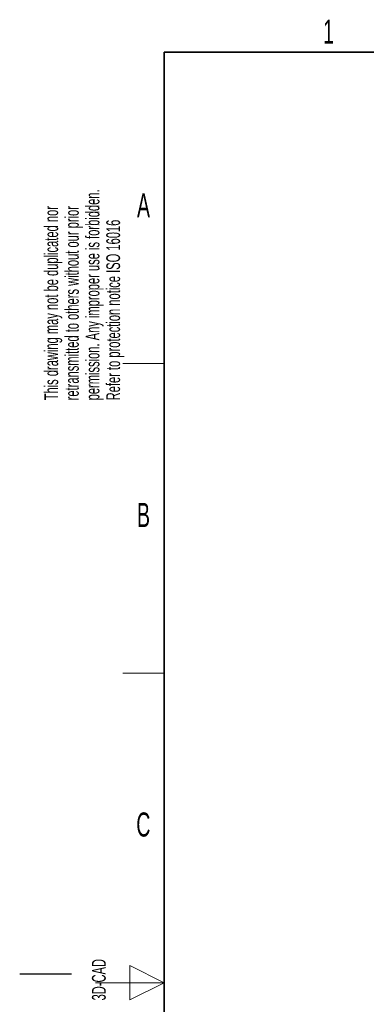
# Model space of a CAD drawing. Header units: millimetres. Extents: x 5 to 418, y 2 to 292.
# Tile 7 of 31: x 5 to 55, y 144 to 287. Entities that reach past the tile are written whole.
import ezdxf

# ---------------------------------------------------------------- set-up
doc = ezdxf.new("R2010")
doc.units = ezdxf.units.MM
doc.layers.add('SLD-0', color=7, linetype='Continuous')
doc.styles.add('SLDTEXTSTYLE0', font='TXT', dxfattribs={"width": 0.605})

msp = doc.modelspace()

# ---------------------------------------------------------------- linework, layer by layer
at = {"layer": 'SLD-0', "lineweight": 35}
for p, q in [((408, 282.5), (26, 282.5)), ((26, 282.5), (26, 12))]:
    msp.add_line(p, q, dxfattribs=at)
at = {"layer": 'SLD-0', "lineweight": 18}
for p, q in [((20, 237.25), (26, 237.25)), ((20, 192.25), (26, 192.25)), ((26, 147.25), (21, 149.75)), ((21, 149.75), (21, 144.75)), ((16, 147.25), (26, 147.25)), ((21, 144.75), (26, 147.25))]:
    msp.add_line(p, q, dxfattribs=at)
at = {"layer": 'SLD-0'}
msp.add_line((12.5, 148.5), (5, 148.5), dxfattribs=at)

# ---------------------------------------------------------------- texts
at = {"layer": 'SLD-0', "char_height": 3.5, "attachment_point": 2, "style": 'SLDTEXTSTYLE0'}
for s, insert in [('1', (49.8527, 287.243)), ('A', (22.9816, 262.0011)), ('B', (22.9816, 217.0011)), ('C', (22.9597, 172.0011))]:
    msp.add_mtext(s, dxfattribs=dict(at, insert=insert))
at = {"layer": 'SLD-0', "char_height": 2, "attachment_point": 1, "rotation": 90, "style": 'SLDTEXTSTYLE0'}
for s, insert in [('permission. Any improper use is forbidden.', (14.5783, 231.9088)), ('retransmitted to others without our prior', (11.5783, 231.9088)), ('This drawing may not be duplicated nor', (8.5783, 231.9088)), ('Refer to protection notice ISO 16016', (17.5783, 231.9088)), ('3D-CAD', (15.4939, 144.6806))]:
    msp.add_mtext(s, dxfattribs=dict(at, insert=insert))

doc.saveas('drawing.dxf')
